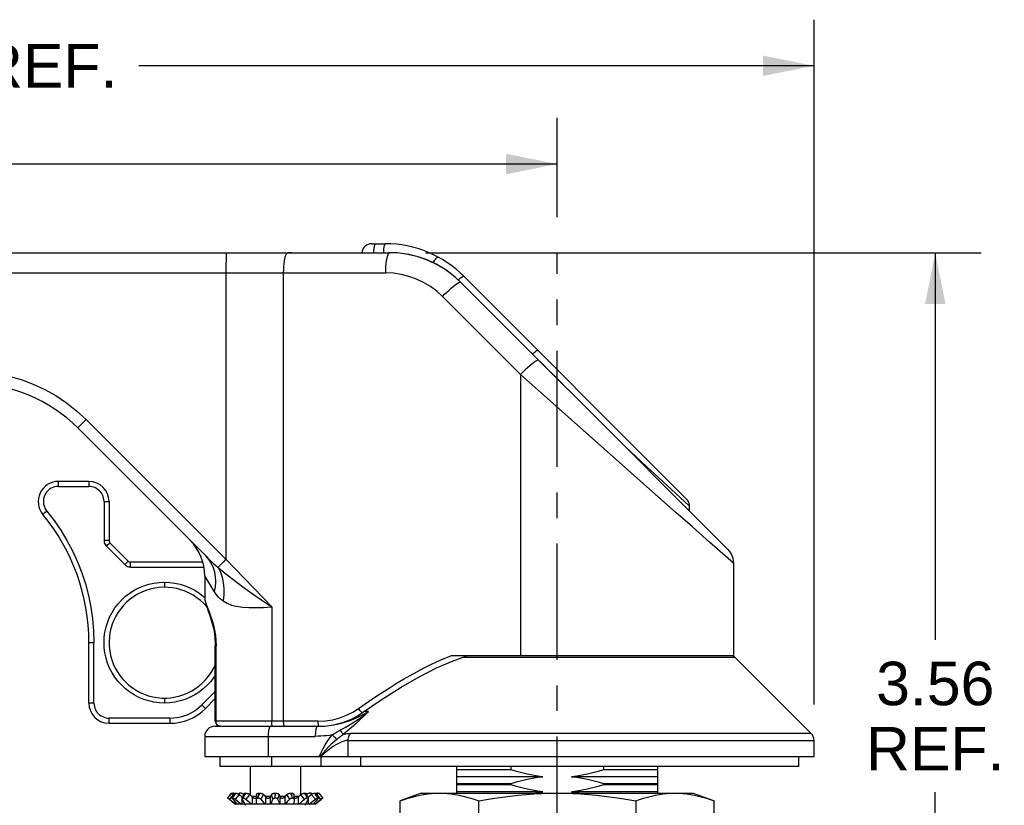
# Model space of a CAD drawing. Header units: inches. Extents: x 0 to 22, y 0 to 17.
# Tile 9 of 14: x 11.1 to 15, y 5.8 to 8.8. Entities that reach past the tile are written whole.
import ezdxf

# ---------------------------------------------------------------- set-up
doc = ezdxf.new("R2010")
doc.units = ezdxf.units.IN
doc.header["$LTSCALE"] = 1.21
doc.header["$MEASUREMENT"] = 0
doc.linetypes.add('CENTER', pattern=[0.6, 0.375, -0.075, 0.075, -0.075])
doc.layers.get('0').update_dxf_attribs({"linetype": 'CONTINUOUS'})
doc.layers.add('DEFAULT_1', color=7, linetype='CENTER')
doc.styles.get("Standard").update_dxf_attribs({"font": 'arial.ttf'})
doc.dimstyles.new('DIMSTYLE_1', dxfattribs={"dimtxt": 0.17, "dimasz": 0.2, "dimexe": 0.09, "dimexo": 0.07, "dimgap": 0.0425, "dimtad": 0, "dimtih": 1, "dimtoh": 1, "dimzin": 4, "dimdsep": 46, "dimtxsty": 'Standard', "dimblk": '_FILLED', "dimblk1": '_FILLED', "dimblk2": '_FILLED', "dimcen": 0.09, "dimadec": 3, "dimazin": 1, "dimtfac": 1, "dimtdec": 3, "dimtofl": 0, "dimtmove": 0, "dimatfit": 3, "dimldrblk": '_FILLED', "dimfxl": 0, "dimtolj": 1, "dimtzin": 4, "dimarcsym": 0})

# ---------------------------------------------------------------- blocks, each defined once
blk = doc.blocks.new('_FILLED')
at = {"color": 0, "linetype": 'ByBlock'}
blk.add_solid([(0, 0), (-1, 0.2), (-1, -0.2)], dxfattribs=at)
blk = doc.blocks.new('*D8')
at = {"color": 2, "linetype": 'Continuous'}
for p, q in [((7.7351, 7.4492), (7.7351, 8.4588)), ((13.2469, 8.0711), (13.2469, 8.4588)), ((7.7351, 8.2788), (9.8723, 8.2788)), ((13.2469, 8.2788), (11.1097, 8.2788))]:
    blk.add_line(p, q, dxfattribs=at)
at = {"color": 2, "linetype": 'Continuous', "xscale": 0.2, "yscale": 0.2, "zscale": 0.2, "rotation": 180}
blk.add_blockref('_FILLED', (7.7351, 8.2788), dxfattribs=at)
at = {"color": 2, "linetype": 'Continuous', "xscale": 0.2, "yscale": 0.2, "zscale": 0.2}
blk.add_blockref('_FILLED', (13.2469, 8.2788), dxfattribs=at)
at = {"color": 2, "linetype": 'Continuous', "insert": (10.491, 8.3638), "char_height": 0.17, "width": 1.067398, "attachment_point": 2, "line_spacing_factor": 0.9}
blk.add_mtext('5.51 REF.', dxfattribs=at)
blk = doc.blocks.new('*D9')
at = {"color": 2, "linetype": 'Continuous'}
for p, q in [((7.7351, 7.4492), (7.7351, 8.8427)), ((14.2509, 6.1665), (14.2509, 8.8427)), ((7.7351, 8.6627), (10.3743, 8.6627)), ((14.2509, 8.6627), (11.6117, 8.6627))]:
    blk.add_line(p, q, dxfattribs=at)
at = {"color": 2, "linetype": 'Continuous', "xscale": 0.2, "yscale": 0.2, "zscale": 0.2, "rotation": 180}
blk.add_blockref('_FILLED', (7.7351, 8.6627), dxfattribs=at)
at = {"color": 2, "linetype": 'Continuous', "xscale": 0.2, "yscale": 0.2, "zscale": 0.2}
blk.add_blockref('_FILLED', (14.2509, 8.6627), dxfattribs=at)
at = {"color": 2, "linetype": 'Continuous', "insert": (10.993, 8.7477), "char_height": 0.17, "width": 1.067398, "attachment_point": 2, "line_spacing_factor": 0.9}
blk.add_mtext('6.52 REF.', dxfattribs=at)
blk = doc.blocks.new('*D10')
at = {"color": 2, "linetype": 'Continuous'}
for p, q in [((12.7317, 7.9324), (14.9047, 7.9324)), ((14.7247, 7.9324), (14.7247, 6.4193)), ((14.7247, 4.3674), (14.7247, 5.8243)), ((13.5129, 4.3674), (14.9047, 4.3674))]:
    blk.add_line(p, q, dxfattribs=at)
at = {"color": 2, "linetype": 'Continuous', "xscale": 0.2, "yscale": 0.2, "zscale": 0.2}
for p, rotation in [((14.7247, 7.9324), 90), ((14.7247, 4.3674), 270)]:
    blk.add_blockref('_FILLED', p, dxfattribs=dict(at, rotation=rotation))
at = {"color": 2, "linetype": 'Continuous', "insert": (14.7247, 6.3343), "char_height": 0.17, "width": 0.539703, "attachment_point": 2, "line_spacing_factor": 0.9}
blk.add_mtext('3.56\\PREF.', dxfattribs=at)

msp = doc.modelspace()

# ---------------------------------------------------------------- linework, layer by layer
at = {"color": 7, "linetype": 'Continuous'}
for p, q in [((8.4887, 7.9324), (12.5917, 7.9324)), ((12.2106, 7.9324), (12.194, 7.9323)), ((12.5223, 7.9674), (12.5754, 7.9674)), ((12.6299, 7.9305), (12.5917, 7.9324)), ((12.6672, 7.925), (12.6299, 7.9305)), ((12.7029, 7.9161), (12.6672, 7.925)), ((12.7381, 7.9039), (12.7029, 7.9161)), ((12.7739, 7.8872), (12.7381, 7.9039)), ((8.4873, 7.8536), (12.5753, 7.8536)), ((12.1773, 6.1016), (12.1773, 7.8536)), ((12.8082, 7.8668), (12.7739, 7.8872)), ((12.8396, 7.8436), (12.8082, 7.8668)), ((12.8682, 7.8176), (12.8396, 7.8436)), ((12.8599, 7.8259), (12.8616, 7.8275)), ((12.8683, 7.8177), (12.8692, 7.8173)), ((12.8683, 7.8177), (13.1466, 7.5393)), ((12.8692, 7.8173), (13.1542, 7.5324)), ((12.8816, 7.8405), (13.7525, 6.9696)), ((13.1033, 7.4561), (12.798, 7.7614)), ((13.1556, 7.5303), (13.1466, 7.5393)), ((13.15, 7.5365), (13.1518, 7.538)), ((13.1518, 7.538), (13.1555, 7.5412)), ((13.1683, 7.5183), (13.1542, 7.5324)), ((13.1647, 7.5213), (13.1556, 7.5303)), ((13.1929, 7.4936), (13.1647, 7.5213)), ((13.1738, 7.5123), (13.1707, 7.5118)), ((13.1745, 7.5122), (13.1738, 7.5123)), ((13.1033, 7.4561), (13.1033, 6.3575)), ((13.2887, 7.3984), (13.2525, 7.4346)), ((13.7124, 6.9166), (13.1737, 7.3937)), ((13.2887, 7.3985), (13.9128, 6.7743)), ((11.3947, 7.2704), (11.4052, 7.281)), ((11.4052, 7.281), (11.9518, 6.7344)), ((11.8741, 6.7461), (11.3726, 7.2476)), ((11.3784, 7.2539), (11.3854, 7.2611)), ((11.3854, 7.2611), (11.3947, 7.2704)), ((13.5972, 7.0962), (13.514, 7.1732)), ((13.6258, 7.0696), (13.5972, 7.0962)), ((13.7107, 6.9911), (13.6258, 7.0696)), ((11.2969, 7.0193), (11.2969, 7.0387)), ((11.4162, 7.0387), (11.2969, 7.0387)), ((11.2969, 7.0193), (11.4162, 7.0193)), ((11.4162, 7.0387), (11.4162, 7.0193)), ((13.763, 6.9427), (13.7107, 6.9911)), ((11.4752, 6.9603), (11.4752, 6.8077)), ((11.4752, 6.9603), (11.4813, 6.9602)), ((11.4949, 6.9599), (11.4949, 6.8073)), ((13.764, 6.9418), (13.763, 6.9427)), ((13.764, 6.9231), (13.764, 6.9418)), ((11.2404, 6.9135), (11.2442, 6.9167)), ((13.8419, 6.8019), (13.7756, 6.8606)), ((11.4815, 6.8076), (11.4752, 6.8077)), ((11.4845, 6.7854), (11.4907, 6.7916)), ((11.5563, 6.7136), (11.4845, 6.7854)), ((11.4984, 6.799), (11.5702, 6.7272)), ((11.5627, 6.72), (11.5563, 6.7136)), ((11.5786, 6.7043), (11.5786, 6.7237)), ((11.8612, 6.7237), (11.5786, 6.7237)), ((11.5786, 6.7043), (11.8657, 6.7043)), ((11.9328, 6.7153), (11.9256, 6.7079)), ((11.9417, 6.7243), (11.9328, 6.7153)), ((11.9518, 6.7344), (11.9417, 6.7243)), ((11.9518, 6.7344), (12.1307, 6.5483)), ((13.9359, 6.7186), (13.9359, 6.3575)), ((11.8689, 6.6697), (11.8689, 6.582)), ((11.9076, 6.6069), (11.8689, 6.6697)), ((11.7115, 6.6453), (11.7115, 6.6253)), ((11.8632, 6.5901), (11.8689, 6.5849)), ((11.8689, 6.582), (11.8689, 6.5815)), ((11.8689, 6.5815), (11.8692, 6.5774)), ((11.8689, 6.5815), (11.8698, 6.5752)), ((12.1307, 6.5483), (12.1307, 6.1016)), ((11.4162, 6.1725), (11.4162, 6.4087)), ((11.4217, 6.409), (11.4267, 6.409)), ((11.4359, 6.1729), (11.4359, 6.4091)), ((11.9102, 6.4047), (11.9103, 6.3969)), ((11.9103, 6.3969), (11.9131, 6.3969)), ((11.9103, 6.1016), (11.9103, 6.3969)), ((11.9131, 6.1016), (11.9131, 6.3969)), ((13.9359, 6.3575), (12.8315, 6.3575)), ((12.8403, 6.3382), (12.8938, 6.3575)), ((12.8779, 6.3518), (13.9417, 6.3518)), ((14.2394, 6.0544), (13.9417, 6.3518)), ((11.8578, 6.1657), (11.9103, 6.2182)), ((11.427, 6.1728), (11.4222, 6.1728)), ((11.7115, 6.1922), (11.7115, 6.1728)), ((11.8644, 6.1591), (11.8578, 6.1657)), ((11.9103, 6.19), (11.8717, 6.1514)), ((12.4859, 6.1263), (12.5092, 6.1395)), ((12.4919, 6.1259), (12.5092, 6.1395)), ((12.5092, 6.1395), (12.4922, 6.1395)), ((12.5092, 6.1395), (12.4924, 6.123)), ((11.7326, 6.1138), (11.4949, 6.1138)), ((11.4949, 6.0938), (11.4949, 6.1138)), ((11.4949, 6.0938), (11.7325, 6.0938)), ((11.7325, 6.1138), (11.7325, 6.0938)), ((11.9083, 6.082), (12.3152, 6.082)), ((12.3111, 6.1016), (11.9103, 6.1016)), ((14.2394, 6.0544), (12.439, 6.0544)), ((11.8689, 6.0426), (12.3011, 6.0426)), ((11.8689, 6.0426), (11.8689, 5.9638)), ((12.1183, 5.9638), (12.1183, 6.0426)), ((12.4296, 6.0265), (14.2509, 6.0265)), ((12.4296, 5.9638), (12.4296, 6.0265)), ((14.2509, 5.9638), (14.2509, 6.0265)), ((12.331, 5.9771), (12.3197, 5.9638)), ((11.8689, 5.9638), (14.2509, 5.9638)), ((11.928, 5.9638), (11.928, 5.9245)), ((12.1307, 5.9245), (12.1307, 5.9638)), ((12.3224, 5.9638), (12.3224, 5.9245)), ((12.4776, 5.9638), (12.4776, 5.9245)), ((14.1918, 5.9245), (14.1918, 5.9638)), ((14.1918, 5.9245), (11.928, 5.9245)), ((12.0461, 5.9245), (12.0461, 5.8137)), ((12.243, 5.9245), (12.243, 5.8137)), ((12.8532, 5.9245), (12.8532, 5.8205)), ((13.0665, 5.9117), (12.8532, 5.9117)), ((13.0665, 5.9117), (13.0665, 5.9245)), ((13.4273, 5.9245), (13.4273, 5.9117)), ((13.6406, 5.9117), (13.4273, 5.9117)), ((13.6406, 5.8205), (13.6406, 5.9245)), ((13.1911, 5.8851), (12.8532, 5.8851)), ((12.8532, 5.8585), (13.0665, 5.8585)), ((13.0665, 5.8526), (12.8532, 5.8526)), ((13.0665, 5.8526), (13.0665, 5.8585)), ((13.6406, 5.8851), (13.3027, 5.8851)), ((13.4273, 5.8585), (13.6406, 5.8585)), ((13.4273, 5.8585), (13.4273, 5.8526)), ((13.6406, 5.8526), (13.4273, 5.8526)), ((11.9734, 5.8205), (11.9652, 5.8106)), ((11.9734, 5.8205), (11.9652, 5.8107)), ((11.9652, 5.8106), (11.9725, 5.8189)), ((11.982, 5.8151), (11.9659, 5.797)), ((11.9725, 5.8189), (11.974, 5.8205)), ((11.9734, 5.8205), (11.974, 5.8205)), ((11.9734, 5.8205), (11.9734, 5.8205)), ((11.9882, 5.82), (11.9768, 5.802)), ((11.9782, 5.8203), (11.977, 5.8188)), ((11.9804, 5.8205), (11.9786, 5.8205)), ((11.9812, 5.816), (11.9821, 5.8151)), ((11.982, 5.8151), (11.984, 5.8134)), ((11.9821, 5.8151), (11.9821, 5.815)), ((11.9895, 5.8205), (11.9833, 5.8106)), ((12.0038, 5.8151), (11.9873, 5.797)), ((11.9895, 5.8205), (11.9924, 5.8205)), ((12.003, 5.8193), (12.0016, 5.8166)), ((12.0036, 5.816), (12.0042, 5.8151)), ((12.0038, 5.8151), (12.0074, 5.8122)), ((12.0042, 5.8151), (12.0041, 5.8149)), ((12.0047, 5.8143), (12.0042, 5.8151)), ((12.0095, 5.8205), (12.0057, 5.8205)), ((12.0074, 5.8122), (12.0145, 5.8067)), ((12.0222, 5.8183), (12.0158, 5.8003)), ((12.0266, 5.8205), (12.0232, 5.8106)), ((12.0266, 5.8205), (12.0313, 5.8205)), ((12.0446, 5.8151), (12.03, 5.797)), ((12.0446, 5.8151), (12.0478, 5.8122)), ((12.0451, 5.817), (12.0447, 5.815)), ((12.0451, 5.816), (12.0452, 5.8151)), ((12.0452, 5.8151), (12.0451, 5.8146)), ((12.0454, 5.8143), (12.0452, 5.8151)), ((12.0478, 5.8122), (12.0541, 5.8067)), ((12.0712, 5.8153), (12.0708, 5.7972)), ((12.0796, 5.8205), (12.0795, 5.8106)), ((12.0796, 5.8205), (12.0855, 5.8205)), ((12.0989, 5.8151), (12.0881, 5.797)), ((12.0989, 5.8151), (12.1013, 5.8122)), ((12.1013, 5.8122), (12.106, 5.8067)), ((12.126, 5.8067), (12.1297, 5.8151)), ((12.1353, 5.797), (12.1297, 5.8151)), ((12.1413, 5.8205), (12.1477, 5.8205)), ((12.1413, 5.8205), (12.1445, 5.8106)), ((12.1445, 5.8106), (12.1477, 5.8205)), ((12.1594, 5.8151), (12.1538, 5.797)), ((12.1594, 5.8151), (12.163, 5.8067)), ((12.1854, 5.8094), (12.1901, 5.8151)), ((12.201, 5.797), (12.1901, 5.8151)), ((12.2035, 5.8205), (12.2095, 5.8205)), ((12.2096, 5.8106), (12.2095, 5.8205)), ((12.2183, 5.7972), (12.2179, 5.8153)), ((12.2381, 5.8094), (12.2445, 5.8151)), ((12.2438, 5.8151), (12.2437, 5.8143)), ((12.2438, 5.8151), (12.244, 5.816)), ((12.2439, 5.8146), (12.2438, 5.8151)), ((12.2443, 5.815), (12.2439, 5.817)), ((12.2591, 5.797), (12.2445, 5.8151)), ((12.2578, 5.8205), (12.2625, 5.8205)), ((12.2658, 5.8106), (12.2625, 5.8205)), ((12.2733, 5.8003), (12.2669, 5.8183)), ((12.2781, 5.8094), (12.2853, 5.8151)), ((12.2834, 5.8205), (12.2795, 5.8205)), ((12.2849, 5.8151), (12.2844, 5.8143)), ((12.2849, 5.8151), (12.2855, 5.816)), ((12.285, 5.8149), (12.2849, 5.8151)), ((12.3017, 5.797), (12.2853, 5.8151)), ((12.2874, 5.8166), (12.2861, 5.8193)), ((12.2967, 5.8205), (12.2996, 5.8205)), ((12.3057, 5.8106), (12.2996, 5.8205)), ((12.3123, 5.802), (12.3009, 5.82)), ((12.3051, 5.8134), (12.3071, 5.8151)), ((12.3069, 5.8151), (12.3079, 5.816)), ((12.307, 5.815), (12.3069, 5.8151)), ((12.3231, 5.797), (12.3071, 5.8151)), ((12.3104, 5.8205), (12.3087, 5.8205)), ((12.3121, 5.8188), (12.3109, 5.8203)), ((12.3151, 5.8205), (12.3157, 5.8205)), ((12.3157, 5.8205), (12.3157, 5.8205)), ((12.3263, 5.8077), (12.3157, 5.8205)), ((12.3238, 5.8106), (12.3225, 5.8123)), ((12.7154, 5.8205), (12.6332, 5.7906)), ((12.7154, 5.8205), (13.7784, 5.8205)), ((13.1911, 5.8261), (12.8532, 5.8261)), ((13.6406, 5.8261), (13.3027, 5.8261)), ((13.7784, 5.8205), (13.8606, 5.7906)), ((11.9652, 5.8107), (11.9619, 5.8066)), ((11.9659, 5.797), (11.974, 5.7903)), ((11.9748, 5.7878), (11.9668, 5.7946)), ((11.974, 5.7903), (11.9822, 5.7837)), ((11.9871, 5.7772), (11.9748, 5.7878)), ((11.9849, 5.7903), (11.9791, 5.797)), ((11.9822, 5.7837), (11.9904, 5.7772)), ((11.9907, 5.7837), (11.9849, 5.7903)), ((11.9953, 5.7772), (11.9871, 5.7772)), ((11.9873, 5.797), (11.9957, 5.7903)), ((11.9965, 5.7772), (11.9907, 5.7837)), ((11.9924, 5.7818), (11.9924, 5.7772)), ((11.9957, 5.7903), (12.004, 5.7837)), ((12.0247, 5.7772), (11.9965, 5.7772)), ((12.004, 5.7837), (12.0124, 5.7772)), ((12.0145, 5.8067), (12.0145, 5.7772)), ((12.0195, 5.7903), (12.0163, 5.797)), ((12.0227, 5.7837), (12.0195, 5.7903)), ((12.026, 5.7772), (12.0227, 5.7837)), ((12.2925, 5.7772), (12.026, 5.7772)), ((12.03, 5.797), (12.0374, 5.7903)), ((12.0374, 5.7903), (12.0448, 5.7837)), ((12.0448, 5.7837), (12.0523, 5.7772)), ((12.0519, 5.8087), (12.071, 5.8087)), ((12.0541, 5.8067), (12.0541, 5.7772)), ((12.0708, 5.797), (12.0708, 5.7972)), ((12.0713, 5.7804), (12.0708, 5.797)), ((12.0714, 5.7772), (12.0713, 5.7804)), ((12.0881, 5.797), (12.0936, 5.7903)), ((12.0936, 5.7903), (12.0991, 5.7837)), ((12.0991, 5.7837), (12.1046, 5.7772)), ((12.1043, 5.8087), (12.1269, 5.8087)), ((12.106, 5.8067), (12.106, 5.7772)), ((12.126, 5.7772), (12.126, 5.8067)), ((12.1267, 5.7772), (12.131, 5.787)), ((12.131, 5.787), (12.1353, 5.797)), ((12.1445, 5.808), (12.1445, 5.8106)), ((12.1445, 5.8052), (12.1445, 5.808)), ((12.1445, 5.8024), (12.1445, 5.8052)), ((12.1538, 5.797), (12.1581, 5.787)), ((12.1581, 5.787), (12.1623, 5.7772)), ((12.1622, 5.8087), (12.1848, 5.8087)), ((12.163, 5.8067), (12.163, 5.7772)), ((12.1831, 5.8067), (12.1854, 5.8094)), ((12.1831, 5.7772), (12.1831, 5.8067)), ((12.1845, 5.7772), (12.19, 5.7837)), ((12.19, 5.7837), (12.1955, 5.7903)), ((12.1955, 5.7903), (12.201, 5.797)), ((12.2108, 5.8066), (12.2096, 5.8106)), ((12.2183, 5.797), (12.2176, 5.7772)), ((12.218, 5.8087), (12.2372, 5.8087)), ((12.2183, 5.7972), (12.2183, 5.797)), ((12.2349, 5.8067), (12.2381, 5.8094)), ((12.2349, 5.7772), (12.2349, 5.8067)), ((12.2368, 5.7772), (12.2443, 5.7837)), ((12.2443, 5.7837), (12.2517, 5.7903)), ((12.2517, 5.7903), (12.2591, 5.797)), ((12.2663, 5.7837), (12.2631, 5.7772)), ((12.2696, 5.7903), (12.2663, 5.7837)), ((12.2728, 5.797), (12.2696, 5.7903)), ((12.2746, 5.8067), (12.2781, 5.8094)), ((12.2746, 5.7772), (12.2746, 5.8067)), ((12.2767, 5.7772), (12.2851, 5.7837)), ((12.2851, 5.7837), (12.2934, 5.7903)), ((12.2984, 5.7837), (12.2925, 5.7772)), ((12.2934, 5.7903), (12.3017, 5.797)), ((12.302, 5.7772), (12.2938, 5.7772)), ((12.2966, 5.7772), (12.2966, 5.7818)), ((12.3042, 5.7903), (12.2984, 5.7837)), ((12.2987, 5.7772), (12.3069, 5.7837)), ((12.3134, 5.787), (12.302, 5.7772)), ((12.31, 5.797), (12.3042, 5.7903)), ((12.3069, 5.7837), (12.315, 5.7903)), ((12.3211, 5.7936), (12.3134, 5.787)), ((12.315, 5.7903), (12.3231, 5.797)), ((12.326, 5.7979), (12.3211, 5.7936)), ((12.325, 5.8093), (12.3238, 5.8106)), ((12.6332, 5.6634), (12.6332, 5.7906)), ((12.94, 5.6634), (12.94, 5.7906)), ((13.5538, 5.7906), (13.5538, 5.6634)), ((13.8606, 5.6634), (13.8606, 5.7906))]:
    msp.add_line(p, q, dxfattribs=at)
for points in [[(11.9531, 7.9324), (11.9529, 7.9314), (11.9527, 7.9285), (11.9525, 7.924), (11.9524, 7.9179), (11.9522, 7.9101), (11.9521, 7.9009), (11.9519, 7.8904), (11.9518, 7.8788), (11.9518, 7.8664), (11.9518, 6.7344)], [(12.1773, 7.8536), (12.1775, 7.866), (12.1781, 7.8779), (12.1791, 7.8889), (12.1803, 7.8991), (12.182, 7.9085), (12.1839, 7.9166), (12.1861, 7.9232), (12.1885, 7.9282), (12.1912, 7.9314), (12.1937, 7.9324)], [(12.5298, 7.9324), (12.5298, 7.9332), (12.53, 7.9381), (12.5303, 7.9429), (12.5308, 7.9473), (12.5313, 7.9515), (12.532, 7.9554), (12.5328, 7.9588), (12.5337, 7.9618), (12.5347, 7.9642), (12.5357, 7.9659), (12.5368, 7.967), (12.5379, 7.9674)], [(12.5754, 7.9674), (12.5743, 7.967), (12.5733, 7.966), (12.5723, 7.9644), (12.5714, 7.9623), (12.5705, 7.9595), (12.5697, 7.9562), (12.569, 7.9524), (12.5683, 7.9481), (12.5678, 7.9435), (12.5675, 7.9385), (12.5673, 7.9333), (12.5672, 7.9324)], [(12.5917, 7.9324), (12.5891, 7.9314), (12.5866, 7.9285), (12.5843, 7.924), (12.5822, 7.9179), (12.5803, 7.9101), (12.5786, 7.9009), (12.5772, 7.8904), (12.5761, 7.8788), (12.5755, 7.8664), (12.5753, 7.8536)], [(12.8692, 7.8173), (12.8477, 7.8373), (12.8151, 7.8625), (12.7799, 7.8842), (12.7427, 7.9021), (12.7038, 7.916), (12.6634, 7.9257), (12.6224, 7.9312), (12.5917, 7.9324)], [(12.7617, 7.893), (12.7628, 7.8948), (12.7656, 7.899), (12.7682, 7.9029), (12.7708, 7.9064), (12.7732, 7.9093), (12.7754, 7.9118), (12.7773, 7.9136), (12.779, 7.9148), (12.7804, 7.9153), (12.7814, 7.9152)], [(12.798, 7.7614), (12.7756, 7.7818), (12.7512, 7.7999), (12.7246, 7.8159), (12.6964, 7.8294), (12.6669, 7.84), (12.6367, 7.8476), (12.6062, 7.8521), (12.5753, 7.8536)], [(12.8544, 7.8111), (12.8602, 7.8147), (12.8649, 7.8169), (12.8683, 7.8177)], [(12.8616, 7.8275), (12.8653, 7.8306), (12.8687, 7.8335), (12.872, 7.8359), (12.8748, 7.838), (12.8773, 7.8395), (12.8793, 7.8404), (12.8807, 7.8408), (12.8816, 7.8405)], [(12.798, 7.7614), (12.8067, 7.7702), (12.8154, 7.7787), (12.8239, 7.7866), (12.8322, 7.7939), (12.8402, 7.8006), (12.8476, 7.8064), (12.8544, 7.8111)], [(13.1555, 7.5412), (13.159, 7.5441), (13.1622, 7.5465), (13.165, 7.5484), (13.1673, 7.5498), (13.1692, 7.5507), (13.1706, 7.551), (13.1714, 7.5507)], [(13.161, 7.5067), (13.1546, 7.5023), (13.1474, 7.4968), (13.1393, 7.4902), (13.1306, 7.4826), (13.1216, 7.4742), (13.1124, 7.4653), (13.1033, 7.4561)], [(13.1476, 7.539), (13.1474, 7.5391), (13.1473, 7.5391), (13.1472, 7.5392), (13.147, 7.5392), (13.1468, 7.5393), (13.1466, 7.5393)], [(13.1707, 7.5118), (13.1663, 7.5098), (13.161, 7.5067)], [(13.2525, 7.4346), (13.2308, 7.4562), (13.2092, 7.4777), (13.1683, 7.5183)], [(10.9542, 7.4678), (11.0044, 7.4658), (11.054, 7.4599), (11.1031, 7.4502), (11.1513, 7.4366), (11.1983, 7.4192), (11.2438, 7.3983), (11.2875, 7.3738), (11.3291, 7.346), (11.3683, 7.3151), (11.4052, 7.281)], [(13.2695, 7.4176), (13.2503, 7.4367), (13.2312, 7.4557), (13.212, 7.4747), (13.1929, 7.4936)], [(13.1737, 7.3937), (13.1383, 7.425), (13.1033, 7.4561)], [(11.3726, 7.2476), (11.373, 7.248), (11.3741, 7.2493), (11.3759, 7.2512), (11.3784, 7.2539)], [(11.2969, 7.0193), (11.2894, 7.0188), (11.2822, 7.0174), (11.2751, 7.0151), (11.2684, 7.012), (11.2622, 7.008), (11.2565, 7.0033), (11.2514, 6.9979), (11.2471, 6.9919), (11.2435, 6.9854), (11.2408, 6.9786), (11.2389, 6.9714), (11.238, 6.9641), (11.238, 6.9567), (11.2389, 6.9493), (11.2407, 6.9421), (11.2434, 6.9352), (11.247, 6.9287), (11.2514, 6.9227)], [(11.4752, 6.9603), (11.4749, 6.9669), (11.4738, 6.9735), (11.4719, 6.9798), (11.4694, 6.9859), (11.4662, 6.9917), (11.4623, 6.9971), (11.4579, 7.002), (11.453, 7.0064), (11.4477, 7.0102), (11.4419, 7.0134), (11.4358, 7.016), (11.4294, 7.0178), (11.4229, 7.0189), (11.4162, 7.0193)], [(13.764, 6.9418), (13.764, 6.9436), (13.7633, 6.9493), (13.7618, 6.9549), (13.7594, 6.9603), (13.7563, 6.9652), (13.7525, 6.9696)], [(11.4813, 6.9602), (11.4866, 6.9602), (11.489, 6.9602), (11.491, 6.9601), (11.4927, 6.9601), (11.4939, 6.96), (11.4947, 6.96), (11.4949, 6.9599)], [(11.2362, 6.9098), (11.2363, 6.91), (11.2369, 6.9105), (11.2377, 6.9112), (11.2389, 6.9123), (11.2404, 6.9135)], [(11.2442, 6.9167), (11.2489, 6.9206), (11.2514, 6.9227)], [(11.2514, 6.9227), (11.2799, 6.886), (11.3062, 6.8479), (11.3303, 6.8082), (11.352, 6.7673), (11.3714, 6.7251), (11.3884, 6.6819), (11.4028, 6.6379), (11.4146, 6.593), (11.4239, 6.5476), (11.4305, 6.5017), (11.4345, 6.4555), (11.4359, 6.4091)], [(13.7756, 6.8606), (13.7559, 6.8781), (13.7124, 6.9166)], [(11.4752, 6.8077), (11.4755, 6.8035), (11.4763, 6.7995), (11.4776, 6.7956), (11.4795, 6.7919), (11.4817, 6.7885), (11.4845, 6.7854)], [(11.4949, 6.8073), (11.4947, 6.8074), (11.494, 6.8074), (11.4928, 6.8075), (11.4913, 6.8075), (11.4894, 6.8076), (11.4871, 6.8076), (11.4815, 6.8076)], [(11.4907, 6.7916), (11.4941, 6.7949), (11.4955, 6.7963), (11.4967, 6.7975), (11.4976, 6.7983), (11.4982, 6.7988), (11.4984, 6.799)], [(13.9359, 6.7186), (13.9354, 6.719), (13.8419, 6.8019)], [(13.9128, 6.7743), (13.9195, 6.7666), (13.9253, 6.7581), (13.9298, 6.7489), (13.9332, 6.7391), (13.9352, 6.729), (13.9359, 6.7186)], [(11.9076, 6.6069), (11.9111, 6.6268), (11.9123, 6.6464), (11.9114, 6.6655), (11.9082, 6.6838), (11.9029, 6.7013), (11.8953, 6.7177), (11.8857, 6.7327), (11.8741, 6.7461)], [(11.8741, 6.7461), (11.8816, 6.7387), (11.8893, 6.7313), (11.897, 6.7241), (11.9049, 6.7169), (11.9128, 6.7099), (11.9208, 6.7029)], [(11.5563, 6.7136), (11.5594, 6.7108), (11.5628, 6.7086), (11.5665, 6.7068), (11.5704, 6.7054), (11.5744, 6.7046), (11.5786, 6.7043)], [(11.5702, 6.7272), (11.57, 6.727), (11.5695, 6.7265), (11.5687, 6.7258), (11.5676, 6.7247), (11.5662, 6.7234), (11.5627, 6.72)], [(11.9256, 6.7079), (11.9229, 6.705), (11.9208, 6.7029)], [(11.9208, 6.7029), (11.9513, 6.6776), (11.9838, 6.6524), (12.0181, 6.627), (12.0541, 6.6013), (12.0918, 6.5752), (12.1307, 6.5483)], [(11.9208, 6.7029), (11.93, 6.6846), (11.937, 6.6643), (11.9416, 6.6426), (11.9438, 6.6197), (11.9434, 6.5958), (11.9406, 6.5717)], [(11.7115, 6.1728), (11.6908, 6.1737), (11.6705, 6.1764), (11.6504, 6.1809), (11.6307, 6.1871), (11.6116, 6.195), (11.5933, 6.2045), (11.576, 6.2155), (11.5598, 6.228), (11.5445, 6.242), (11.5305, 6.2572), (11.5179, 6.2736), (11.5068, 6.2911), (11.4973, 6.3095), (11.4894, 6.3286), (11.4832, 6.3482), (11.4788, 6.3684), (11.4761, 6.3888), (11.4752, 6.4093), (11.4762, 6.4299), (11.4788, 6.4502), (11.4833, 6.4703), (11.4895, 6.4899), (11.4973, 6.5088), (11.5068, 6.5271), (11.5179, 6.5444), (11.5304, 6.5608), (11.5443, 6.576), (11.5595, 6.5899), (11.5757, 6.6024), (11.593, 6.6134), (11.6112, 6.623), (11.6303, 6.6309), (11.65, 6.6372), (11.6702, 6.6417), (11.6907, 6.6444), (11.7115, 6.6453)], [(11.7115, 6.6453), (11.7321, 6.6444), (11.7524, 6.6417), (11.7726, 6.6373), (11.7922, 6.6311), (11.8113, 6.6231), (11.8296, 6.6136), (11.8469, 6.6026), (11.8632, 6.5901)], [(11.9406, 6.5717), (11.9344, 6.5763), (11.9284, 6.5813), (11.9228, 6.5869), (11.9174, 6.593), (11.9124, 6.5997), (11.9076, 6.6069)], [(11.8692, 6.5774), (11.8715, 6.5656), (11.8759, 6.5513)], [(11.8698, 6.5752), (11.8723, 6.5664), (11.8761, 6.5556)], [(11.8759, 6.5513), (11.8876, 6.5186), (11.8933, 6.5014), (11.8985, 6.4834), (11.903, 6.4647), (11.9065, 6.4455), (11.9089, 6.4262), (11.9101, 6.4066), (11.9103, 6.3969)], [(11.8761, 6.5556), (11.8863, 6.5287), (11.892, 6.5129), (11.8977, 6.4955), (11.9029, 6.4769), (11.9072, 6.4573), (11.9105, 6.4372), (11.9124, 6.4171), (11.9131, 6.3969)], [(11.877, 6.5482), (11.8783, 6.5445), (11.8827, 6.5323), (11.8877, 6.5182)], [(11.9406, 6.5717), (11.9561, 6.5628), (11.9738, 6.5558), (11.9937, 6.5507), (12.0161, 6.5473), (12.0412, 6.5457), (12.0689, 6.5455), (12.0987, 6.5463), (12.1307, 6.5483)], [(11.893, 6.5023), (11.8982, 6.4844), (11.9029, 6.4651), (11.9066, 6.4447), (11.9091, 6.4242), (11.9102, 6.4047)], [(11.4162, 6.4087), (11.4164, 6.4088), (11.4171, 6.4088), (11.4183, 6.4089), (11.4198, 6.4089), (11.4217, 6.409)], [(11.4267, 6.409), (11.4327, 6.4091), (11.4359, 6.4091)], [(12.4703, 6.1512), (12.4967, 6.1698), (12.5226, 6.1875), (12.548, 6.2046), (12.573, 6.2209), (12.5972, 6.2363), (12.6215, 6.2512), (12.6465, 6.2661), (12.6719, 6.2807), (12.6976, 6.2949), (12.7238, 6.3086), (12.7506, 6.322), (12.7776, 6.3347), (12.8046, 6.3465), (12.8315, 6.3575)], [(12.4858, 6.1352), (12.5591, 6.1856), (12.6364, 6.2347), (12.7075, 6.2756), (12.7746, 6.3097), (12.8403, 6.3382)], [(11.9103, 6.282), (11.905, 6.2737), (11.8925, 6.2574), (11.8786, 6.2422), (11.8634, 6.2282), (11.8472, 6.2158), (11.83, 6.2047), (11.8117, 6.1952), (11.7926, 6.1872), (11.7729, 6.181), (11.7527, 6.1765), (11.7322, 6.1738), (11.7115, 6.1728)], [(11.4222, 6.1728), (11.4201, 6.1727), (11.4185, 6.1727), (11.4172, 6.1726), (11.4164, 6.1726), (11.4162, 6.1725)], [(11.4359, 6.1729), (11.4328, 6.1728), (11.427, 6.1728)], [(11.4359, 6.1729), (11.4363, 6.1662), (11.4374, 6.1596), (11.4392, 6.1533), (11.4417, 6.1472), (11.4449, 6.1414), (11.4488, 6.136), (11.4532, 6.1311), (11.4581, 6.1267), (11.4635, 6.1229), (11.4692, 6.1197), (11.4754, 6.1171), (11.4817, 6.1153), (11.4882, 6.1142), (11.4949, 6.1138)], [(11.7326, 6.1138), (11.7465, 6.1144), (11.7603, 6.116), (11.7739, 6.1187), (11.7873, 6.1225), (11.8003, 6.1273), (11.813, 6.1331), (11.8251, 6.1399), (11.8367, 6.1476), (11.8476, 6.1562), (11.8578, 6.1657)], [(11.8717, 6.1514), (11.8716, 6.1516), (11.8711, 6.1522), (11.8703, 6.153), (11.8692, 6.1541), (11.8679, 6.1555), (11.8644, 6.1591)], [(12.3111, 6.1016), (12.3409, 6.1033), (12.3695, 6.1078), (12.3972, 6.1151), (12.4234, 6.125), (12.4477, 6.137), (12.4703, 6.1512)], [(12.3152, 6.082), (12.339, 6.0829), (12.3735, 6.0877), (12.4078, 6.0966), (12.4401, 6.109), (12.4687, 6.124), (12.4858, 6.1352)], [(12.3778, 6.0888), (12.3867, 6.0904), (12.4121, 6.0968), (12.4372, 6.1049), (12.4618, 6.1147), (12.4859, 6.1263)], [(12.3977, 6.0665), (12.4179, 6.0774), (12.4374, 6.0888), (12.4561, 6.1006), (12.4742, 6.1129), (12.4919, 6.1259)], [(12.4924, 6.123), (12.4758, 6.107), (12.459, 6.0915), (12.4424, 6.0767), (12.4262, 6.0628), (12.4104, 6.0496)], [(12.4858, 6.1352), (12.4851, 6.1351), (12.4839, 6.1357), (12.4823, 6.1369), (12.4804, 6.1387), (12.4781, 6.1412), (12.4755, 6.1442), (12.4729, 6.1477), (12.4703, 6.1512)], [(11.9196, 6.086), (11.9172, 6.0887), (11.9153, 6.0918), (11.914, 6.0951), (11.9133, 6.0983), (11.9131, 6.1016)], [(11.93, 6.082), (11.9261, 6.0825), (11.9227, 6.0839), (11.9196, 6.086)], [(12.1183, 6.0426), (12.1184, 6.0487), (12.1187, 6.0548), (12.1192, 6.0605), (12.1198, 6.0657), (12.1207, 6.0704), (12.1216, 6.0744), (12.1227, 6.0777), (12.1239, 6.08), (12.1252, 6.0815), (12.1265, 6.082)], [(12.1322, 6.0852), (12.1317, 6.0875), (12.1313, 6.0905), (12.131, 6.0939), (12.1308, 6.0977), (12.1307, 6.1016)], [(12.134, 6.082), (12.1334, 6.0823), (12.1328, 6.0834), (12.1322, 6.0852)], [(12.1814, 6.082), (12.1806, 6.0823), (12.1799, 6.0834), (12.1792, 6.0852), (12.1786, 6.0875), (12.1781, 6.0905), (12.1777, 6.0939), (12.1774, 6.0977), (12.1773, 6.1016)], [(12.3093, 6.082), (12.308, 6.0815), (12.3067, 6.08), (12.3056, 6.0778)], [(12.3111, 6.1016), (12.3112, 6.0978), (12.3114, 6.0942), (12.3118, 6.0909), (12.3123, 6.0879), (12.3129, 6.0854), (12.3136, 6.0835), (12.3144, 6.0824), (12.3152, 6.082)], [(12.3056, 6.0778), (12.3045, 6.0747), (12.3035, 6.0708), (12.3027, 6.0662), (12.302, 6.061), (12.3015, 6.0552), (12.3012, 6.049), (12.3011, 6.0426)], [(12.3671, 6.0484), (12.3561, 6.0466), (12.3452, 6.0452), (12.3342, 6.0441), (12.3231, 6.0432), (12.3121, 6.0428), (12.3011, 6.0426)], [(12.3157, 5.9638), (12.3236, 5.9801), (12.3317, 5.9955), (12.34, 6.0101), (12.3487, 6.0239), (12.3577, 6.0366), (12.3671, 6.0484)], [(12.3671, 6.0484), (12.3723, 6.0517), (12.3774, 6.055), (12.3826, 6.0581), (12.3876, 6.0611), (12.3927, 6.0639), (12.3977, 6.0665)], [(12.3671, 6.0484), (12.3706, 6.0451), (12.3741, 6.0419), (12.3772, 6.0388), (12.3801, 6.0359), (12.3827, 6.0331), (12.3848, 6.0306)], [(12.4104, 6.0496), (12.4056, 6.0465), (12.4011, 6.0433), (12.3968, 6.04), (12.3926, 6.0368), (12.3887, 6.0336), (12.3848, 6.0306)], [(12.3977, 6.0665), (12.4005, 6.0629), (12.4031, 6.0596), (12.4054, 6.0565), (12.4074, 6.0538), (12.4091, 6.0515), (12.4104, 6.0496)], [(12.4104, 6.0496), (12.4156, 6.0511), (12.4206, 6.0523), (12.4254, 6.0532), (12.4301, 6.0538), (12.4346, 6.0542), (12.439, 6.0544)], [(12.4296, 6.0265), (12.4298, 6.0316), (12.4306, 6.0367), (12.432, 6.0415), (12.4338, 6.0462), (12.4362, 6.0505), (12.439, 6.0544)], [(12.4296, 6.0265), (12.4221, 6.026), (12.4139, 6.0242), (12.4046, 6.0211), (12.3946, 6.0166), (12.3839, 6.0108), (12.3725, 6.0037), (12.3607, 5.9954), (12.3484, 5.9859), (12.3357, 5.9754), (12.3227, 5.9638)], [(12.3848, 6.0306), (12.3743, 6.0217), (12.3638, 6.0119), (12.353, 6.0012), (12.3421, 5.9896), (12.331, 5.9771)], [(13.1911, 5.8851), (13.1705, 5.8877), (13.1499, 5.891), (13.1291, 5.8951), (13.1082, 5.8999), (13.0874, 5.9055), (13.0665, 5.9117)], [(13.4273, 5.9117), (13.4064, 5.9054), (13.3855, 5.8999), (13.3647, 5.8951), (13.344, 5.891), (13.3233, 5.8877), (13.3027, 5.8851)], [(13.0665, 5.8585), (13.0874, 5.8648), (13.1083, 5.8703), (13.1291, 5.8751), (13.1498, 5.8792), (13.1705, 5.8825), (13.1911, 5.8851)], [(13.1911, 5.8261), (13.1705, 5.8286), (13.1499, 5.8319), (13.1291, 5.836), (13.1082, 5.8409), (13.0874, 5.8464), (13.0665, 5.8526)], [(13.3027, 5.8851), (13.3233, 5.8826), (13.3439, 5.8792), (13.3647, 5.8751), (13.3856, 5.8703), (13.4064, 5.8648), (13.4273, 5.8585)], [(13.4273, 5.8526), (13.4064, 5.8464), (13.3855, 5.8409), (13.3647, 5.836), (13.344, 5.832), (13.3233, 5.8286), (13.3027, 5.8261)], [(11.974, 5.8205), (11.9742, 5.8204), (11.9747, 5.8202), (11.9752, 5.8199), (11.9759, 5.8195), (11.9767, 5.819), (11.9776, 5.8184), (11.9786, 5.8176), (11.9797, 5.8168), (11.9808, 5.816), (11.982, 5.8151)], [(11.9782, 5.8203), (11.9781, 5.8202), (11.9781, 5.8199), (11.9783, 5.8195), (11.9786, 5.819), (11.979, 5.8184), (11.9796, 5.8176), (11.9803, 5.8168), (11.9812, 5.816)], [(11.9786, 5.8205), (11.9783, 5.8204), (11.9782, 5.8203)], [(11.9867, 5.8176), (11.9866, 5.8176), (11.9855, 5.8183), (11.9844, 5.819), (11.9834, 5.8195), (11.9824, 5.8199), (11.9816, 5.8202), (11.9809, 5.8204), (11.9804, 5.8205)], [(11.9833, 5.8106), (11.9909, 5.8189), (11.9924, 5.8205)], [(11.9882, 5.82), (11.9884, 5.8202), (11.9889, 5.8204), (11.9895, 5.8205)], [(11.9924, 5.8205), (11.9932, 5.8204), (11.9941, 5.8202), (11.9952, 5.8199), (11.9963, 5.8195), (11.9975, 5.819), (11.9987, 5.8184), (12, 5.8176), (12.0013, 5.8168), (12.0026, 5.816), (12.0038, 5.8151)], [(12.003, 5.8193), (12.0029, 5.819), (12.0028, 5.8184), (12.0029, 5.8176), (12.0032, 5.8168), (12.0036, 5.816)], [(12.0057, 5.8205), (12.0048, 5.8204), (12.0041, 5.8202), (12.0035, 5.8199), (12.0031, 5.8195), (12.003, 5.8193)], [(12.0212, 5.8157), (12.0209, 5.816), (12.0197, 5.8168), (12.0183, 5.8176), (12.017, 5.8183), (12.0156, 5.819), (12.0143, 5.8195), (12.013, 5.8199), (12.0118, 5.8202), (12.0106, 5.8204), (12.0095, 5.8205)], [(12.0222, 5.8183), (12.0225, 5.819), (12.023, 5.8195), (12.0237, 5.8199), (12.0245, 5.8202), (12.0255, 5.8204), (12.0266, 5.8205)], [(12.0232, 5.8106), (12.03, 5.8189), (12.0313, 5.8205)], [(12.0313, 5.8205), (12.0326, 5.8204), (12.0339, 5.8202), (12.0353, 5.8199), (12.0367, 5.8195), (12.0381, 5.819), (12.0396, 5.8184), (12.0409, 5.8176), (12.0423, 5.8168), (12.0435, 5.816), (12.0446, 5.8151)], [(12.0461, 5.8188), (12.0457, 5.8184), (12.0453, 5.8176), (12.0451, 5.817)], [(12.0451, 5.817), (12.0451, 5.8168), (12.0451, 5.816)], [(12.0712, 5.8153), (12.0713, 5.816), (12.0715, 5.8168), (12.072, 5.8176), (12.0726, 5.8183), (12.0734, 5.819), (12.0744, 5.8195), (12.0755, 5.8199), (12.0768, 5.8202), (12.0781, 5.8204), (12.0796, 5.8205)], [(12.0795, 5.8106), (12.0845, 5.8189), (12.0855, 5.8205)], [(12.0855, 5.8205), (12.0871, 5.8204), (12.0886, 5.8202), (12.0902, 5.8199), (12.0917, 5.8195), (12.0932, 5.819), (12.0946, 5.8184), (12.0958, 5.8176), (12.097, 5.8168), (12.098, 5.816), (12.0989, 5.8151)], [(12.1297, 5.8151), (12.1302, 5.816), (12.1309, 5.8168), (12.1317, 5.8176), (12.1328, 5.8183), (12.1339, 5.819), (12.1353, 5.8195), (12.1367, 5.8199), (12.1382, 5.8202), (12.1397, 5.8204), (12.1413, 5.8205)], [(12.1477, 5.8205), (12.1493, 5.8204), (12.1509, 5.8202), (12.1524, 5.8199), (12.1538, 5.8195), (12.1551, 5.819), (12.1563, 5.8184), (12.1573, 5.8176), (12.1582, 5.8168), (12.1589, 5.816), (12.1594, 5.8151)], [(12.1901, 5.8151), (12.191, 5.816), (12.192, 5.8168), (12.1932, 5.8176), (12.1945, 5.8183), (12.1959, 5.819), (12.1974, 5.8195), (12.1989, 5.8199), (12.2004, 5.8202), (12.202, 5.8204), (12.2035, 5.8205)], [(12.2035, 5.8205), (12.2086, 5.8123), (12.2096, 5.8106)], [(12.2095, 5.8205), (12.211, 5.8204), (12.2123, 5.8202), (12.2136, 5.8199), (12.2147, 5.8195), (12.2156, 5.819), (12.2165, 5.8184), (12.2171, 5.8176), (12.2175, 5.8168), (12.2178, 5.816), (12.2179, 5.8153)], [(12.2439, 5.817), (12.2438, 5.8176), (12.2434, 5.8183), (12.243, 5.8188)], [(12.244, 5.816), (12.244, 5.8168), (12.2439, 5.817)], [(12.2445, 5.8151), (12.2456, 5.816), (12.2468, 5.8168), (12.2481, 5.8176), (12.2495, 5.8183), (12.2509, 5.819), (12.2523, 5.8195), (12.2538, 5.8199), (12.2552, 5.8202), (12.2565, 5.8204), (12.2578, 5.8205)], [(12.2578, 5.8205), (12.2645, 5.8123), (12.2658, 5.8106)], [(12.2625, 5.8205), (12.2636, 5.8204), (12.2646, 5.8202), (12.2654, 5.8199), (12.2661, 5.8195), (12.2666, 5.819), (12.2669, 5.8183)], [(12.2795, 5.8205), (12.2785, 5.8204), (12.2773, 5.8202), (12.2761, 5.8199), (12.2748, 5.8195), (12.2734, 5.819), (12.2721, 5.8184), (12.2707, 5.8176), (12.2694, 5.8168), (12.2682, 5.816), (12.2678, 5.8157)], [(12.2861, 5.8193), (12.286, 5.8195), (12.2856, 5.8199), (12.285, 5.8202), (12.2843, 5.8204), (12.2834, 5.8205)], [(12.2853, 5.8151), (12.2865, 5.816), (12.2878, 5.8168), (12.289, 5.8176), (12.2903, 5.8183), (12.2916, 5.819), (12.2928, 5.8195), (12.2939, 5.8199), (12.2949, 5.8202), (12.2959, 5.8204), (12.2967, 5.8205)], [(12.2855, 5.816), (12.2859, 5.8168), (12.2862, 5.8176), (12.2863, 5.8183), (12.2862, 5.819), (12.2861, 5.8193)], [(12.2967, 5.8205), (12.3042, 5.8123), (12.3057, 5.8106)], [(12.2996, 5.8205), (12.3002, 5.8204), (12.3006, 5.8202), (12.3009, 5.82)], [(12.3087, 5.8205), (12.3081, 5.8204), (12.3075, 5.8202), (12.3066, 5.8199), (12.3057, 5.8195), (12.3047, 5.819), (12.3036, 5.8184), (12.3024, 5.8176), (12.3024, 5.8176)], [(12.3071, 5.8151), (12.3082, 5.816), (12.3094, 5.8168), (12.3104, 5.8176), (12.3114, 5.8183), (12.3124, 5.819), (12.3132, 5.8195), (12.3139, 5.8199), (12.3144, 5.8202), (12.3148, 5.8204), (12.3151, 5.8205)], [(12.3079, 5.816), (12.3087, 5.8168), (12.3094, 5.8176), (12.31, 5.8183), (12.3105, 5.819), (12.3108, 5.8195), (12.3109, 5.8199), (12.3109, 5.8202), (12.3109, 5.8203)], [(12.3109, 5.8203), (12.3108, 5.8204), (12.3104, 5.8205)], [(12.3151, 5.8205), (12.3224, 5.8123), (12.3238, 5.8106)], [(12.6332, 5.7906), (12.6486, 5.796), (12.6639, 5.8009), (12.6793, 5.8053), (12.6947, 5.8092), (12.71, 5.8126), (12.7253, 5.8154), (12.7407, 5.8176), (12.756, 5.8192), (12.7713, 5.8202), (12.7866, 5.8205)], [(12.7866, 5.8205), (12.8019, 5.8202), (12.8172, 5.8192), (12.8326, 5.8176), (12.8479, 5.8154), (12.8632, 5.8126), (12.8786, 5.8092), (12.8939, 5.8053), (12.9093, 5.8009), (12.9247, 5.796), (12.94, 5.7906)], [(12.94, 5.7906), (12.9708, 5.796), (13.0016, 5.8009), (13.0323, 5.8053), (13.063, 5.8092), (13.0937, 5.8126), (13.1243, 5.8154), (13.155, 5.8176), (13.1856, 5.8192), (13.2163, 5.8202), (13.2469, 5.8205)], [(13.1517, 5.8205), (13.1705, 5.8235), (13.1911, 5.8261)], [(13.2469, 5.8205), (13.2775, 5.8202), (13.3081, 5.8192), (13.3388, 5.8176), (13.3695, 5.8154), (13.4001, 5.8126), (13.4308, 5.8092), (13.4615, 5.8053), (13.4922, 5.8009), (13.523, 5.796), (13.5538, 5.7906)], [(13.3027, 5.8261), (13.3233, 5.8235), (13.3421, 5.8205)], [(13.5538, 5.7906), (13.5691, 5.796), (13.5845, 5.8009), (13.5999, 5.8053), (13.6152, 5.8092), (13.6306, 5.8126), (13.6459, 5.8154), (13.6612, 5.8176), (13.6766, 5.8192), (13.6919, 5.8202), (13.7072, 5.8205)], [(13.7072, 5.8205), (13.7225, 5.8202), (13.7378, 5.8192), (13.7531, 5.8176), (13.7685, 5.8154), (13.7838, 5.8126), (13.7991, 5.8092), (13.8145, 5.8053), (13.8299, 5.8009), (13.8452, 5.796), (13.8606, 5.7906)], [(11.9585, 5.8024), (11.9596, 5.8038), (11.9608, 5.8052), (11.9619, 5.8066)], [(11.9585, 5.8024), (11.959, 5.8021), (11.9597, 5.8017), (11.9605, 5.8011), (11.9614, 5.8005), (11.9624, 5.7997), (11.9635, 5.7989), (11.9647, 5.7979), (11.9659, 5.797)], [(11.9668, 5.7946), (11.9631, 5.7979), (11.9621, 5.7989), (11.9611, 5.7997), (11.9603, 5.8005), (11.9596, 5.8011), (11.9591, 5.8017), (11.9587, 5.8021), (11.9585, 5.8024)], [(11.963, 5.808), (11.9641, 5.8093), (11.9652, 5.8106)], [(11.9791, 5.797), (11.9782, 5.7979), (11.9776, 5.7989), (11.9771, 5.7997), (11.9768, 5.8005), (11.9766, 5.8011), (11.9767, 5.8017), (11.9768, 5.802)], [(11.9768, 5.802), (11.9769, 5.8021), (11.9773, 5.8024)], [(11.9773, 5.8024), (11.9783, 5.8038), (11.9793, 5.8052), (11.9803, 5.8066), (11.9813, 5.808), (11.9823, 5.8093), (11.9833, 5.8106)], [(11.9773, 5.8024), (11.9784, 5.8021), (11.9795, 5.8017), (11.9807, 5.8011), (11.982, 5.8005), (11.9834, 5.7997), (11.9847, 5.7989), (11.986, 5.7979), (11.9873, 5.797)], [(12.0145, 5.8067), (12.0159, 5.8056), (12.0173, 5.8047), (12.0173, 5.8047)], [(12.0163, 5.797), (12.0159, 5.7979), (12.0157, 5.7989), (12.0157, 5.7997), (12.0158, 5.8003)], [(12.0158, 5.8003), (12.0159, 5.8005), (12.0163, 5.8011), (12.0169, 5.8017), (12.0177, 5.8021), (12.0187, 5.8024)], [(12.0187, 5.8024), (12.0194, 5.8038), (12.0202, 5.8052), (12.0209, 5.8066), (12.0217, 5.808), (12.0225, 5.8093), (12.0232, 5.8106)], [(12.0187, 5.8024), (12.0201, 5.8021), (12.0216, 5.8017), (12.0231, 5.8011), (12.0246, 5.8005), (12.0261, 5.7997), (12.0275, 5.7989), (12.0288, 5.7979), (12.03, 5.797)], [(12.0541, 5.8067), (12.0555, 5.8056), (12.0569, 5.8046), (12.0583, 5.8037), (12.0597, 5.803), (12.0611, 5.8024), (12.0625, 5.8019), (12.0638, 5.8016), (12.0651, 5.8014), (12.0663, 5.8014), (12.0673, 5.8015), (12.0683, 5.8018), (12.0691, 5.8021), (12.0698, 5.8026), (12.0704, 5.8032), (12.0709, 5.8039), (12.0709, 5.804)], [(12.0708, 5.7972), (12.0709, 5.7979), (12.0711, 5.7989), (12.0717, 5.7997), (12.0724, 5.8005), (12.0733, 5.8011), (12.0744, 5.8017), (12.0756, 5.8021), (12.0771, 5.8024)], [(12.0771, 5.8024), (12.0774, 5.8038), (12.0778, 5.8052), (12.0783, 5.8066), (12.0787, 5.808), (12.0791, 5.8093), (12.0795, 5.8106)], [(12.0771, 5.8024), (12.0787, 5.8021), (12.0803, 5.8017), (12.0819, 5.8011), (12.0834, 5.8005), (12.0848, 5.7997), (12.0861, 5.7989), (12.0871, 5.7979), (12.0881, 5.797)], [(12.106, 5.8067), (12.1071, 5.8056), (12.1082, 5.8046), (12.1095, 5.8037), (12.1108, 5.803), (12.1121, 5.8024), (12.1135, 5.8019), (12.1149, 5.8016), (12.1163, 5.8014), (12.1176, 5.8014), (12.1189, 5.8015), (12.1202, 5.8018), (12.1213, 5.8022), (12.1223, 5.8027), (12.1233, 5.8033), (12.1241, 5.804), (12.1249, 5.8048), (12.1255, 5.8057), (12.126, 5.8067)], [(12.1353, 5.797), (12.1358, 5.7979), (12.1365, 5.7989), (12.1375, 5.7997), (12.1386, 5.8005), (12.1399, 5.8011), (12.1414, 5.8017), (12.1429, 5.8021), (12.1445, 5.8024)], [(12.1445, 5.8024), (12.1462, 5.8021), (12.1477, 5.8017), (12.1492, 5.8011), (12.1505, 5.8005), (12.1516, 5.7997), (12.1525, 5.7989), (12.1533, 5.7979), (12.1538, 5.797)], [(12.163, 5.8067), (12.1636, 5.8056), (12.1644, 5.8046), (12.1653, 5.8037), (12.1663, 5.803), (12.1674, 5.8024), (12.1686, 5.8019), (12.1699, 5.8016), (12.1712, 5.8014), (12.1725, 5.8014), (12.1739, 5.8015), (12.1752, 5.8018), (12.1765, 5.8022), (12.1778, 5.8027), (12.1789, 5.8033), (12.1801, 5.804), (12.1811, 5.8048), (12.1822, 5.8057), (12.1831, 5.8067)], [(12.201, 5.797), (12.2019, 5.7979), (12.203, 5.7989), (12.2043, 5.7997), (12.2057, 5.8005), (12.2072, 5.8011), (12.2087, 5.8017), (12.2104, 5.8021), (12.212, 5.8024)], [(12.212, 5.8024), (12.2116, 5.8038), (12.2108, 5.8066)], [(12.212, 5.8024), (12.2134, 5.8021), (12.2147, 5.8017), (12.2158, 5.8011), (12.2167, 5.8005), (12.2174, 5.7997), (12.2179, 5.7989), (12.2182, 5.7979), (12.2183, 5.7972)], [(12.2181, 5.8041), (12.2184, 5.8036), (12.219, 5.8029), (12.2197, 5.8023), (12.2206, 5.8018), (12.2215, 5.8015), (12.2226, 5.8014), (12.2238, 5.8014), (12.225, 5.8015), (12.2262, 5.8018), (12.2275, 5.8022), (12.2288, 5.8027), (12.23, 5.8033), (12.2313, 5.804), (12.2325, 5.8048), (12.2337, 5.8057), (12.2349, 5.8067)], [(12.2591, 5.797), (12.2603, 5.7979), (12.2616, 5.7989), (12.263, 5.7997), (12.2644, 5.8005), (12.2659, 5.8011), (12.2675, 5.8017), (12.2689, 5.8021), (12.2704, 5.8024)], [(12.2704, 5.8024), (12.2696, 5.8038), (12.2689, 5.8052), (12.2681, 5.8066), (12.2673, 5.808), (12.2666, 5.8093), (12.2658, 5.8106)], [(12.2704, 5.8024), (12.2714, 5.8021), (12.2722, 5.8017), (12.2728, 5.8011), (12.2732, 5.8005), (12.2733, 5.8003)], [(12.2717, 5.8047), (12.273, 5.8055), (12.2746, 5.8067)], [(12.2733, 5.8003), (12.2734, 5.7997), (12.2734, 5.7989), (12.2732, 5.7979), (12.2728, 5.797)], [(12.3017, 5.797), (12.303, 5.7979), (12.3043, 5.7989), (12.3057, 5.7997), (12.307, 5.8005), (12.3083, 5.8011), (12.3096, 5.8017), (12.3107, 5.8021), (12.3118, 5.8024)], [(12.3118, 5.8024), (12.3107, 5.8038), (12.3097, 5.8052), (12.3087, 5.8066), (12.3077, 5.808), (12.3067, 5.8093), (12.3057, 5.8106)], [(12.3123, 5.802), (12.3124, 5.8017), (12.3125, 5.8011), (12.3123, 5.8005), (12.312, 5.7997), (12.3115, 5.7989), (12.3108, 5.7979), (12.31, 5.797)], [(12.3118, 5.8024), (12.3122, 5.8021), (12.3123, 5.802)], [(12.3231, 5.797), (12.3244, 5.7979), (12.3255, 5.7989), (12.3266, 5.7997), (12.3277, 5.8005), (12.3286, 5.8011), (12.3294, 5.8017), (12.33, 5.8021), (12.3305, 5.8024)], [(12.3305, 5.8024), (12.3304, 5.8021), (12.33, 5.8017), (12.3295, 5.8011), (12.3288, 5.8005), (12.3279, 5.7997), (12.327, 5.7989), (12.326, 5.7979)], [(12.3305, 5.8024), (12.3294, 5.8038), (12.3283, 5.8052), (12.3272, 5.8066), (12.3263, 5.8077)]]:
    msp.add_lwpolyline(points, dxfattribs=at)
for centre, radius, start, end in [((12.5223, 7.928), 0.0394, 90, 173.622), ((12.5754, 7.5343), 0.4331, 45, 89.9999), ((10.955, 6.83), 0.5906, 45, 90), ((11.2969, 6.9599), 0.0787, 90, 219.5212), ((11.4162, 6.9599), 0.0787, 0, 90), ((10.6288, 6.4087), 0.7874, 0, 39.5212), ((11.5067, 6.8073), 0.0118, 180, 225), ((11.6721, 6.6697), 0.1969, 0, 45), ((11.5786, 6.7355), 0.0118, 225, 270), ((11.7115, 6.4087), 0.2165, 40.1185, 336.7878), ((13.9277, 6.3379), 0.0197, 45.0273, 82.5045), ((11.4949, 6.1725), 0.0787, 180, 270), ((11.7325, 6.2906), 0.1969, 270, 315), ((11.9083, 6.0426), 0.0394, 90, 180), ((11.93, 6.1016), 0.0197, 180, 270), ((14.2115, 6.0265), 0.0394, 0, 45.0273), ((12.0083, 5.771), 0.0197, 6.4826, 18.2342), ((12.2808, 5.771), 0.0197, 161.7658, 173.5174)]:
    msp.add_arc(centre, radius, start, end, dxfattribs=at)
at = {"layer": 'DEFAULT_1', "color": 2, "linetype": 'CENTER'}
msp.add_line((13.2469, 4.0807), (13.2469, 7.9311), dxfattribs=at)

# ---------------------------------------------------------------- dimensions: what is measured, and where the dimension line sits
at = {"color": 2, "linetype": 'Continuous'}
for base, p2, picture, middle in [((14.2509, 8.6627), (14.2509, 6.0965), '*D9', (10.993, 8.6627)), ((13.2469, 8.2788), (13.2469, 8.0011), '*D8', (10.491, 8.2788))]:
    dim = msp.add_linear_dim(base=base, p1=(7.7351, 7.3792), p2=p2, text='<> REF.', dimstyle='DIMSTYLE_1', dxfattribs=at)
    dim.commit()
    dim.dimension.update_dxf_attribs({"geometry": picture, "text_midpoint": middle, "dimtype": 160})
dim = msp.add_linear_dim(base=(14.72472, 4.36739), p1=(12.66169, 7.93235), p2=(13.44288, 4.36739), angle=270, text='<>\\PREF.', dimstyle='DIMSTYLE_1', dxfattribs=at)
dim.commit()
dim.dimension.update_dxf_attribs({"geometry": '*D10', "text_midpoint": (14.72472, 6.12175), "dimtype": 160})

doc.saveas('drawing.dxf')
